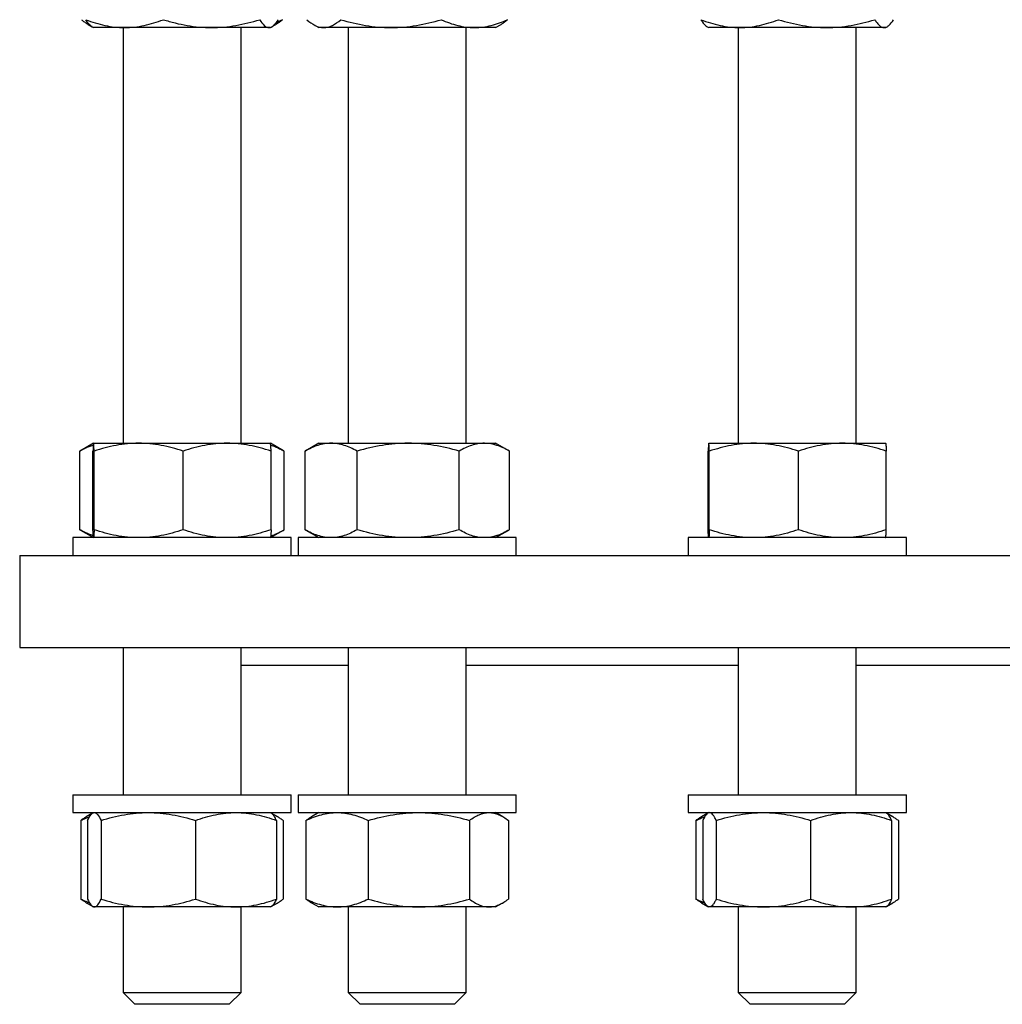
# Model space of a CAD drawing. Header units: millimetres. Extents: x 16 to 817, y 38 to 823.
# Tile 1 of 9: x 29 to 195, y 38 to 205. Entities that reach past the tile are written whole.
import ezdxf

# ---------------------------------------------------------------- set-up
doc = ezdxf.new("R2010")
doc.units = ezdxf.units.MM

msp = doc.modelspace()

# ---------------------------------------------------------------- linework, layer by layer
at = {"color": 7, "linetype": 'Continuous', "lineweight": 25}
for p, q in [((40.26, 203.74), (40.92, 203.36)), ((71.48, 203.39), (72.09, 203.74)), ((78.44, 203.74), (79.35, 203.21)), ((109.35, 203.21), (110.27, 203.74)), ((40.92, 203.36), (41.18, 203.21)), ((46.43, 203.21), (41.18, 203.21)), ((46.18, 203.21), (46.18, 132.75)), ((61.18, 203.21), (46.43, 203.21)), ((70.92, 203.21), (61.18, 203.21)), ((66.18, 132.75), (66.18, 203.21)), ((71.18, 203.21), (70.92, 203.21)), ((71.18, 203.21), (71.44, 203.36)), ((80.21, 203.21), (79.35, 203.21)), ((91.61, 203.21), (80.21, 203.21)), ((84.35, 203.21), (84.35, 132.75)), ((105.75, 203.21), (91.61, 203.21)), ((104.35, 132.75), (104.35, 203.21)), ((109.35, 203.21), (105.75, 203.21)), ((145.21, 203.36), (145.48, 203.21)), ((150.73, 203.21), (145.48, 203.21)), ((150.48, 203.21), (150.48, 132.75)), ((165.47, 203.21), (150.73, 203.21)), ((175.22, 203.21), (165.47, 203.21)), ((170.48, 132.75), (170.48, 203.21)), ((175.48, 203.21), (175.22, 203.21)), ((175.48, 203.21), (175.74, 203.36)), ((41.18, 132.75), (38.96, 131.47)), ((41.18, 132.75), (48.82, 132.75)), ((48.82, 132.75), (63.82, 132.75)), ((63.82, 132.75), (71.18, 132.75)), ((73.39, 131.47), (71.18, 132.75)), ((79.35, 132.75), (77.14, 131.47)), ((79.35, 132.75), (81.45, 132.75)), ((81.45, 132.75), (94.52, 132.75)), ((94.52, 132.75), (107.43, 132.75)), ((107.43, 132.75), (109.35, 132.75)), ((111.57, 131.47), (109.35, 132.75)), ((145.48, 132.75), (153.12, 132.75)), ((153.12, 132.75), (168.12, 132.75)), ((168.12, 132.75), (175.47, 132.75)), ((38.86, 131.41), (38.97, 131.47)), ((38.86, 118.09), (38.86, 131.41)), ((41.08, 118.09), (41.08, 131.41)), ((41.27, 118.09), (41.27, 131.41)), ((56.37, 118.09), (56.37, 131.41)), ((71.27, 118.09), (71.27, 131.41)), ((73.5, 118.09), (73.5, 131.41)), ((77.03, 131.41), (77.14, 131.47)), ((77.03, 118.09), (77.03, 131.41)), ((85.86, 118.09), (85.86, 131.41)), ((103.18, 118.09), (103.18, 131.41)), ((111.67, 118.09), (111.67, 131.41)), ((145.38, 118.09), (145.38, 131.41)), ((145.57, 118.09), (145.57, 131.41)), ((160.67, 118.09), (160.67, 131.41)), ((175.57, 118.09), (175.57, 131.41)), ((38.86, 118.09), (38.97, 118.03)), ((38.96, 118.03), (41.18, 116.75)), ((71.18, 116.75), (73.39, 118.03)), ((77.03, 118.09), (77.14, 118.03)), ((77.14, 118.03), (79.35, 116.75)), ((109.35, 116.75), (111.57, 118.03)), ((37.68, 116.75), (37.68, 113.75)), ((46.93, 116.75), (37.68, 116.75)), ((74.68, 116.75), (46.93, 116.75)), ((74.68, 113.75), (74.68, 116.75)), ((75.85, 116.75), (75.85, 113.75)), ((94.35, 116.75), (75.85, 116.75)), ((112.85, 116.75), (94.35, 116.75)), ((112.85, 113.75), (112.85, 116.75)), ((141.98, 116.75), (141.98, 113.75)), ((169.73, 116.75), (141.98, 116.75)), ((178.98, 116.75), (169.73, 116.75)), ((178.98, 113.75), (178.98, 116.75)), ((28.65, 113.75), (28.65, 98.15)), ((28.65, 113.75), (368.65, 113.75)), ((28.65, 98.15), (368.65, 98.15)), ((46.18, 98.15), (46.18, 73.15)), ((66.18, 73.15), (66.18, 98.15)), ((84.35, 98.15), (84.35, 73.15)), ((104.35, 73.15), (104.35, 98.15)), ((150.48, 98.15), (150.48, 73.15)), ((170.48, 73.15), (170.48, 98.15)), ((66.18, 95.15), (84.35, 95.15)), ((104.35, 95.15), (150.48, 95.15)), ((170.48, 95.15), (226.83, 95.15)), ((37.68, 73.15), (37.68, 70.15)), ((37.68, 73.15), (74.68, 73.15)), ((74.68, 70.15), (74.68, 73.15)), ((75.85, 73.15), (75.85, 70.15)), ((75.85, 73.15), (76.46, 73.15)), ((76.46, 73.15), (112.85, 73.15)), ((112.85, 70.15), (112.85, 73.15)), ((141.98, 73.15), (141.98, 70.15)), ((141.98, 73.15), (147.32, 73.15)), ((147.32, 73.15), (178.98, 73.15)), ((178.98, 70.15), (178.98, 73.15)), ((37.68, 70.15), (74.68, 70.15)), ((41.18, 70.15), (41.04, 70.07)), ((71.31, 70.07), (71.18, 70.15)), ((75.85, 70.15), (76.46, 70.15)), ((76.46, 70.15), (112.85, 70.15)), ((79.35, 70.15), (78.12, 69.44)), ((110.59, 69.44), (109.35, 70.15)), ((141.98, 70.15), (147.32, 70.15)), ((145.48, 70.15), (145.34, 70.07)), ((147.32, 70.15), (178.98, 70.15)), ((175.61, 70.07), (175.48, 70.15)), ((39.01, 68.81), (39.01, 55.49)), ((40.99, 70.04), (39.95, 69.44)), ((40.17, 68.81), (40.17, 55.49)), ((42.45, 68.81), (42.45, 55.49)), ((58.45, 68.81), (58.45, 55.49)), ((72.41, 69.44), (71.31, 70.07)), ((72.19, 68.81), (72.19, 55.49)), ((73.35, 68.81), (73.35, 55.49)), ((77.18, 68.81), (77.18, 55.49)), ((87.74, 68.81), (87.74, 55.49)), ((104.91, 68.81), (104.91, 55.49)), ((111.52, 68.81), (111.52, 55.49)), ((143.3, 68.81), (143.3, 55.49)), ((145.32, 70.06), (144.24, 69.44)), ((144.47, 68.81), (144.47, 55.49)), ((146.74, 68.81), (146.74, 55.49)), ((162.75, 68.81), (162.75, 55.49)), ((176.71, 69.44), (175.61, 70.07)), ((176.48, 68.81), (176.48, 55.49)), ((177.65, 68.81), (177.65, 55.49)), ((39.95, 54.86), (40.99, 54.26)), ((41.04, 54.23), (41.18, 54.15)), ((41.31, 54.15), (41.18, 54.15)), ((50.45, 54.15), (41.31, 54.15)), ((46.18, 54.15), (46.18, 39.65)), ((65.32, 54.15), (50.45, 54.15)), ((71.18, 54.15), (65.32, 54.15)), ((66.18, 39.65), (66.18, 54.15)), ((71.18, 54.15), (71.31, 54.23)), ((71.31, 54.23), (72.41, 54.86)), ((78.12, 54.86), (79.35, 54.15)), ((82.46, 54.15), (79.35, 54.15)), ((96.32, 54.15), (82.46, 54.15)), ((84.35, 54.15), (84.35, 39.65)), ((108.22, 54.15), (96.32, 54.15)), ((104.35, 39.65), (104.35, 54.15)), ((109.35, 54.15), (108.22, 54.15)), ((109.35, 54.15), (110.59, 54.86)), ((144.24, 54.86), (145.32, 54.24)), ((145.34, 54.23), (145.48, 54.15)), ((145.61, 54.15), (145.48, 54.15)), ((154.75, 54.15), (145.61, 54.15)), ((150.48, 54.15), (150.48, 39.65)), ((169.62, 54.15), (154.75, 54.15)), ((175.48, 54.15), (169.62, 54.15)), ((170.48, 39.65), (170.48, 54.15)), ((175.48, 54.15), (175.61, 54.23)), ((175.61, 54.23), (176.71, 54.86)), ((46.18, 39.65), (48.18, 37.65)), ((46.18, 39.65), (47.44, 39.65)), ((47.44, 39.65), (66.18, 39.65)), ((64.18, 37.65), (66.18, 39.65)), ((84.35, 39.65), (86.35, 37.65)), ((84.35, 39.65), (89.22, 39.65)), ((89.22, 39.65), (104.35, 39.65)), ((102.35, 37.65), (104.35, 39.65)), ((150.48, 39.65), (152.48, 37.65)), ((150.48, 39.65), (160.33, 39.65)), ((160.33, 39.65), (170.48, 39.65)), ((168.48, 37.65), (170.48, 39.65)), ((49.19, 37.65), (48.18, 37.65)), ((64.18, 37.65), (49.19, 37.65)), ((90.25, 37.65), (86.35, 37.65)), ((102.35, 37.65), (90.25, 37.65)), ((160.36, 37.65), (152.48, 37.65)), ((168.48, 37.65), (160.36, 37.65))]:
    msp.add_line(p, q, dxfattribs=at)
for points, knots in [([(39.15, 204.55), (39.3, 204.42), (39.61, 204.16), (40.09, 203.84), (40.45, 203.62), (40.65, 203.54), (40.7, 203.52)], [0, 0, 0, 0, 0.305031, 0.610148, 0.915107, 1, 1, 1, 1]), ([(39.85, 204.55), (40.92, 204.14), (42.01, 203.81), (44.2, 203.34), (45.31, 203.21), (46.43, 203.21)], [0, 0, 0, 0, 0.5, 0.5, 1, 1, 1, 1]), ([(40.92, 203.37), (40.89, 203.38), (40.77, 203.44), (40.58, 203.61), (40.33, 203.87), (40.09, 204.18), (39.93, 204.43), (39.85, 204.55)], [0, 0, 0, 0, 0.086998, 0.31216, 0.54139, 0.770724, 1, 1, 1, 1]), ([(46.43, 203.21), (46.99, 203.21), (47.55, 203.24), (48.66, 203.37), (49.21, 203.46), (50.85, 203.81), (51.94, 204.14), (53.01, 204.55)], [0, 0, 0, 0, 0.25, 0.25, 0.5, 0.5, 1, 1, 1, 1]), ([(53.01, 204.55), (53.67, 204.35), (54.34, 204.16), (55.7, 203.83), (56.38, 203.69), (58.42, 203.34), (59.8, 203.21), (61.18, 203.21)], [0, 0, 0, 0, 0.25, 0.25, 0.5, 0.5, 1, 1, 1, 1]), ([(61.18, 203.21), (61.87, 203.21), (62.56, 203.24), (63.95, 203.37), (64.64, 203.46), (66.68, 203.81), (68.02, 204.15), (69.34, 204.55)], [0, 0, 0, 0, 0.25, 0.25, 0.5, 0.5, 1, 1, 1, 1]), ([(69.34, 204.55), (69.6, 204.14), (69.86, 203.81), (70.39, 203.34), (70.65, 203.21), (70.92, 203.21)], [0, 0, 0, 0, 0.5, 0.5, 1, 1, 1, 1]), ([(70.92, 203.21), (71.06, 203.21), (71.19, 203.24), (71.46, 203.37), (71.59, 203.46), (71.99, 203.81), (72.25, 204.14), (72.51, 204.55)], [0, 0, 0, 0, 0.25, 0.25, 0.5, 0.5, 1, 1, 1, 1]), ([(73.21, 204.55), (73.05, 204.42), (72.74, 204.16), (72.37, 203.9), (72.15, 203.78), (72.09, 203.74)], [0, 0, 0, 0, 0.420098, 0.840316, 1, 1, 1, 1]), ([(72.23, 204.15), (72.27, 204.16), (72.6, 204.28), (72.92, 204.42), (73.21, 204.55)], [0, 0, 0, 0, 0.111231, 1, 1, 1, 1]), ([(77.32, 204.55), (77.8, 204.14), (78.27, 203.81), (79.23, 203.34), (79.72, 203.21), (80.21, 203.21)], [0, 0, 0, 0, 0.5, 0.5, 1, 1, 1, 1]), ([(80.21, 203.21), (80.46, 203.21), (80.7, 203.24), (81.19, 203.37), (81.43, 203.46), (82.15, 203.81), (82.63, 204.14), (83.1, 204.55)], [0, 0, 0, 0, 0.25, 0.25, 0.5, 0.5, 1, 1, 1, 1]), ([(83.1, 204.55), (84.49, 204.14), (85.89, 203.81), (88.73, 203.34), (90.16, 203.21), (91.61, 203.21)], [0, 0, 0, 0, 0.5, 0.5, 1, 1, 1, 1]), ([(91.61, 203.21), (92.33, 203.21), (93.06, 203.24), (94.49, 203.37), (95.21, 203.46), (97.33, 203.81), (98.74, 204.14), (100.12, 204.55)], [0, 0, 0, 0, 0.25, 0.25, 0.5, 0.5, 1, 1, 1, 1]), ([(100.12, 204.55), (100.58, 204.35), (101.04, 204.16), (101.98, 203.83), (102.45, 203.69), (103.86, 203.34), (104.8, 203.21), (105.75, 203.21)], [0, 0, 0, 0, 0.25, 0.25, 0.5, 0.5, 1, 1, 1, 1]), ([(105.75, 203.21), (106.23, 203.21), (106.71, 203.24), (107.66, 203.37), (108.14, 203.46), (109.55, 203.81), (110.47, 204.15), (111.38, 204.55)], [0, 0, 0, 0, 0.25, 0.25, 0.5, 0.5, 1, 1, 1, 1]), ([(111.38, 204.55), (111.23, 204.42), (110.92, 204.16), (110.54, 203.9), (110.32, 203.78), (110.26, 203.74)], [0, 0, 0, 0, 0.420098, 0.840316, 1, 1, 1, 1]), ([(144.14, 204.55), (145.22, 204.14), (146.31, 203.81), (148.5, 203.34), (149.61, 203.21), (150.73, 203.21)], [0, 0, 0, 0, 0.5, 0.5, 1, 1, 1, 1]), ([(144.14, 204.55), (144.21, 204.45), (144.34, 204.25), (144.57, 203.94), (144.84, 203.65), (145.06, 203.45), (145.19, 203.38), (145.22, 203.37)], [0, 0, 0, 0, 0.188466, 0.377076, 0.647697, 0.918291, 1, 1, 1, 1]), ([(150.73, 203.21), (151.29, 203.21), (151.85, 203.24), (152.96, 203.37), (153.51, 203.46), (155.15, 203.81), (156.23, 204.14), (157.31, 204.55)], [0, 0, 0, 0, 0.25, 0.25, 0.5, 0.5, 1, 1, 1, 1]), ([(157.31, 204.55), (158.64, 204.14), (159.99, 203.81), (162.71, 203.34), (164.08, 203.21), (165.47, 203.21)], [0, 0, 0, 0, 0.5, 0.5, 1, 1, 1, 1]), ([(165.47, 203.21), (166.17, 203.21), (166.86, 203.24), (168.24, 203.37), (168.92, 203.46), (170.96, 203.81), (172.31, 204.14), (173.64, 204.55)], [0, 0, 0, 0, 0.25, 0.25, 0.5, 0.5, 1, 1, 1, 1]), ([(173.64, 204.55), (173.77, 204.35), (173.9, 204.16), (174.16, 203.83), (174.29, 203.69), (174.69, 203.34), (174.95, 203.21), (175.22, 203.21)], [0, 0, 0, 0, 0.25, 0.25, 0.5, 0.5, 1, 1, 1, 1]), ([(175.22, 203.21), (175.36, 203.21), (175.49, 203.24), (175.76, 203.37), (175.89, 203.46), (176.29, 203.81), (176.55, 204.15), (176.81, 204.55)], [0, 0, 0, 0, 0.25, 0.25, 0.5, 0.5, 1, 1, 1, 1]), ([(41.13, 132.41), (41.06, 132.39), (40.75, 132.3), (40.22, 132.09), (39.53, 131.78), (39.08, 131.53), (38.86, 131.41)], [0, 0, 0, 0, 0.098427, 0.398886, 0.699481, 1, 1, 1, 1]), ([(41.18, 132.75), (41.17, 132.75), (41.16, 132.72), (41.15, 132.59), (41.14, 132.5), (41.11, 132.15), (41.1, 131.81), (41.08, 131.41)], [0, 0, 0, 0, 0.25, 0.25, 0.5, 0.5, 1, 1, 1, 1]), ([(41.27, 131.41), (41.27, 131.61), (41.26, 131.8), (41.24, 132.13), (41.23, 132.27), (41.21, 132.62), (41.19, 132.75), (41.18, 132.75)], [0, 0, 0, 0, 0.25, 0.25, 0.5, 0.5, 1, 1, 1, 1]), ([(48.82, 132.75), (48.18, 132.75), (47.54, 132.72), (46.27, 132.59), (45.63, 132.5), (43.75, 132.15), (42.51, 131.82), (41.27, 131.41)], [0, 0, 0, 0, 0.25, 0.25, 0.5, 0.5, 1, 1, 1, 1]), ([(56.37, 131.41), (55.14, 131.82), (53.89, 132.16), (51.38, 132.62), (50.11, 132.75), (48.82, 132.75)], [0, 0, 0, 0, 0.5, 0.5, 1, 1, 1, 1]), ([(63.82, 132.75), (63.19, 132.75), (62.55, 132.72), (61.3, 132.59), (60.67, 132.5), (58.81, 132.15), (57.59, 131.82), (56.37, 131.41)], [0, 0, 0, 0, 0.25, 0.25, 0.5, 0.5, 1, 1, 1, 1]), ([(71.27, 131.41), (70.05, 131.82), (68.83, 132.16), (66.34, 132.62), (65.09, 132.75), (63.82, 132.75)], [0, 0, 0, 0, 0.5, 0.5, 1, 1, 1, 1]), ([(71.27, 131.41), (71.26, 131.61), (71.26, 131.8), (71.24, 132.13), (71.23, 132.27), (71.21, 132.62), (71.19, 132.75), (71.18, 132.75)], [0, 0, 0, 0, 0.25, 0.25, 0.5, 0.5, 1, 1, 1, 1]), ([(71.22, 132.44), (71.47, 132.36), (71.97, 132.19), (72.73, 131.84), (73.24, 131.55), (73.5, 131.41)], [0, 0, 0, 0, 0.32087, 0.66042, 1, 1, 1, 1]), ([(81.45, 132.75), (81.07, 132.75), (80.7, 132.72), (79.95, 132.59), (79.58, 132.5), (78.47, 132.15), (77.75, 131.81), (77.03, 131.41)], [0, 0, 0, 0, 0.25, 0.25, 0.5, 0.5, 1, 1, 1, 1]), ([(85.86, 131.41), (85.5, 131.61), (85.14, 131.8), (84.41, 132.13), (84.04, 132.27), (82.93, 132.62), (82.19, 132.75), (81.45, 132.75)], [0, 0, 0, 0, 0.25, 0.25, 0.5, 0.5, 1, 1, 1, 1]), ([(94.52, 132.75), (93.78, 132.75), (93.05, 132.72), (91.59, 132.59), (90.86, 132.5), (88.7, 132.15), (87.27, 131.82), (85.86, 131.41)], [0, 0, 0, 0, 0.25, 0.25, 0.5, 0.5, 1, 1, 1, 1]), ([(103.18, 131.41), (101.76, 131.82), (100.34, 132.16), (97.45, 132.62), (96, 132.75), (94.52, 132.75)], [0, 0, 0, 0, 0.5, 0.5, 1, 1, 1, 1]), ([(107.43, 132.75), (107.07, 132.75), (106.7, 132.72), (105.99, 132.59), (105.63, 132.5), (104.57, 132.15), (103.87, 131.82), (103.18, 131.41)], [0, 0, 0, 0, 0.25, 0.25, 0.5, 0.5, 1, 1, 1, 1]), ([(111.67, 131.41), (110.98, 131.82), (110.28, 132.16), (108.86, 132.62), (108.15, 132.75), (107.43, 132.75)], [0, 0, 0, 0, 0.5, 0.5, 1, 1, 1, 1]), ([(145.48, 132.75), (145.47, 132.75), (145.46, 132.72), (145.44, 132.59), (145.44, 132.5), (145.41, 132.15), (145.4, 131.82), (145.38, 131.41)], [0, 0, 0, 0, 0.25, 0.25, 0.5, 0.5, 1, 1, 1, 1]), ([(145.57, 131.41), (145.56, 131.82), (145.54, 132.16), (145.51, 132.62), (145.49, 132.75), (145.48, 132.75)], [0, 0, 0, 0, 0.5, 0.5, 1, 1, 1, 1]), ([(153.12, 132.75), (152.48, 132.75), (151.84, 132.72), (150.56, 132.59), (149.92, 132.5), (148.03, 132.15), (146.79, 131.81), (145.57, 131.41)], [0, 0, 0, 0, 0.25, 0.25, 0.5, 0.5, 1, 1, 1, 1]), ([(160.67, 131.41), (160.05, 131.61), (159.43, 131.8), (158.18, 132.13), (157.55, 132.27), (155.66, 132.62), (154.4, 132.75), (153.12, 132.75)], [0, 0, 0, 0, 0.25, 0.25, 0.5, 0.5, 1, 1, 1, 1]), ([(168.12, 132.75), (167.49, 132.75), (166.85, 132.72), (165.6, 132.59), (164.97, 132.5), (163.11, 132.15), (161.88, 131.82), (160.67, 131.41)], [0, 0, 0, 0, 0.25, 0.25, 0.5, 0.5, 1, 1, 1, 1]), ([(175.57, 131.41), (174.35, 131.82), (173.12, 132.16), (170.64, 132.62), (169.39, 132.75), (168.12, 132.75)], [0, 0, 0, 0, 0.5, 0.5, 1, 1, 1, 1]), ([(175.47, 132.75), (175.48, 132.75), (175.49, 132.72), (175.51, 132.59), (175.52, 132.5), (175.54, 132.15), (175.56, 131.82), (175.57, 131.41)], [0, 0, 0, 0, 0.25, 0.25, 0.5, 0.5, 1, 1, 1, 1]), ([(41.13, 117.09), (41.06, 117.11), (40.75, 117.2), (40.22, 117.41), (39.53, 117.72), (39.08, 117.97), (38.86, 118.09)], [0, 0, 0, 0, 0.098427, 0.398886, 0.699481, 1, 1, 1, 1]), ([(41.18, 116.75), (41.17, 116.75), (41.16, 116.78), (41.15, 116.9), (41.14, 117), (41.11, 117.35), (41.1, 117.68), (41.08, 118.09)], [0, 0, 0, 0, 0.25, 0.25, 0.5, 0.5, 1, 1, 1, 1]), ([(41.27, 118.09), (41.27, 117.89), (41.26, 117.7), (41.24, 117.37), (41.23, 117.22), (41.21, 116.87), (41.19, 116.75), (41.18, 116.75)], [0, 0, 0, 0, 0.25, 0.25, 0.5, 0.5, 1, 1, 1, 1]), ([(48.82, 116.75), (48.18, 116.75), (47.54, 116.78), (46.27, 116.9), (45.63, 116.99), (43.75, 117.34), (42.51, 117.68), (41.27, 118.09)], [0, 0, 0, 0, 0.25, 0.25, 0.5, 0.5, 1, 1, 1, 1]), ([(56.37, 118.09), (55.14, 117.68), (53.89, 117.34), (51.38, 116.88), (50.11, 116.75), (48.82, 116.75)], [0, 0, 0, 0, 0.5, 0.5, 1, 1, 1, 1]), ([(63.82, 116.75), (63.19, 116.75), (62.55, 116.78), (61.3, 116.9), (60.67, 116.99), (58.81, 117.34), (57.59, 117.68), (56.37, 118.09)], [0, 0, 0, 0, 0.25, 0.25, 0.5, 0.5, 1, 1, 1, 1]), ([(71.27, 118.09), (70.05, 117.68), (68.83, 117.34), (66.34, 116.88), (65.09, 116.75), (63.82, 116.75)], [0, 0, 0, 0, 0.5, 0.5, 1, 1, 1, 1]), ([(71.27, 118.09), (71.26, 117.89), (71.26, 117.7), (71.24, 117.37), (71.23, 117.22), (71.21, 116.87), (71.19, 116.75), (71.18, 116.75)], [0, 0, 0, 0, 0.25, 0.25, 0.5, 0.5, 1, 1, 1, 1]), ([(71.22, 117.06), (71.47, 117.14), (71.97, 117.31), (72.73, 117.66), (73.24, 117.95), (73.5, 118.09)], [0, 0, 0, 0, 0.32087, 0.66042, 1, 1, 1, 1]), ([(81.45, 116.75), (81.07, 116.75), (80.7, 116.78), (79.95, 116.9), (79.58, 117), (78.47, 117.35), (77.75, 117.68), (77.03, 118.09)], [0, 0, 0, 0, 0.25, 0.25, 0.5, 0.5, 1, 1, 1, 1]), ([(85.86, 118.09), (85.5, 117.89), (85.14, 117.7), (84.41, 117.37), (84.04, 117.22), (82.93, 116.87), (82.19, 116.75), (81.45, 116.75)], [0, 0, 0, 0, 0.25, 0.25, 0.5, 0.5, 1, 1, 1, 1]), ([(94.52, 116.75), (93.78, 116.75), (93.05, 116.78), (91.59, 116.9), (90.86, 116.99), (88.7, 117.34), (87.27, 117.68), (85.86, 118.09)], [0, 0, 0, 0, 0.25, 0.25, 0.5, 0.5, 1, 1, 1, 1]), ([(103.18, 118.09), (101.76, 117.68), (100.34, 117.34), (97.45, 116.88), (96, 116.75), (94.52, 116.75)], [0, 0, 0, 0, 0.5, 0.5, 1, 1, 1, 1]), ([(107.43, 116.75), (107.07, 116.75), (106.7, 116.78), (105.99, 116.9), (105.63, 116.99), (104.57, 117.34), (103.87, 117.68), (103.18, 118.09)], [0, 0, 0, 0, 0.25, 0.25, 0.5, 0.5, 1, 1, 1, 1]), ([(111.67, 118.09), (110.98, 117.68), (110.28, 117.34), (108.86, 116.88), (108.15, 116.75), (107.43, 116.75)], [0, 0, 0, 0, 0.5, 0.5, 1, 1, 1, 1]), ([(145.48, 116.75), (145.47, 116.75), (145.46, 116.78), (145.44, 116.9), (145.44, 116.99), (145.41, 117.34), (145.4, 117.68), (145.38, 118.09)], [0, 0, 0, 0, 0.25, 0.25, 0.5, 0.5, 1, 1, 1, 1]), ([(145.57, 118.09), (145.56, 117.68), (145.54, 117.34), (145.51, 116.88), (145.49, 116.75), (145.48, 116.75)], [0, 0, 0, 0, 0.5, 0.5, 1, 1, 1, 1]), ([(153.12, 116.75), (152.48, 116.75), (151.84, 116.78), (150.56, 116.9), (149.92, 117), (148.03, 117.35), (146.79, 117.68), (145.57, 118.09)], [0, 0, 0, 0, 0.25, 0.25, 0.5, 0.5, 1, 1, 1, 1]), ([(160.67, 118.09), (160.05, 117.89), (159.43, 117.7), (158.18, 117.37), (157.55, 117.22), (155.66, 116.87), (154.4, 116.75), (153.12, 116.75)], [0, 0, 0, 0, 0.25, 0.25, 0.5, 0.5, 1, 1, 1, 1]), ([(168.12, 116.75), (167.49, 116.75), (166.85, 116.78), (165.6, 116.9), (164.97, 116.99), (163.11, 117.34), (161.88, 117.68), (160.67, 118.09)], [0, 0, 0, 0, 0.25, 0.25, 0.5, 0.5, 1, 1, 1, 1]), ([(175.57, 118.09), (174.35, 117.68), (173.12, 117.34), (170.64, 116.88), (169.39, 116.75), (168.12, 116.75)], [0, 0, 0, 0, 0.5, 0.5, 1, 1, 1, 1]), ([(175.47, 116.75), (175.48, 116.75), (175.49, 116.78), (175.51, 116.9), (175.52, 116.99), (175.54, 117.34), (175.56, 117.68), (175.57, 118.09)], [0, 0, 0, 0, 0.25, 0.25, 0.5, 0.5, 1, 1, 1, 1]), ([(40.17, 68.81), (40.36, 69.22), (40.54, 69.56), (40.92, 70.02), (41.11, 70.15), (41.31, 70.15)], [0, 0, 0, 0, 0.5, 0.5, 1, 1, 1, 1]), ([(41.31, 70.15), (41.4, 70.15), (41.5, 70.12), (41.69, 69.99), (41.79, 69.9), (42.07, 69.55), (42.26, 69.22), (42.45, 68.81)], [0, 0, 0, 0, 0.25, 0.25, 0.5, 0.5, 1, 1, 1, 1]), ([(42.45, 68.81), (43.75, 69.22), (45.07, 69.56), (47.74, 70.02), (49.09, 70.15), (50.45, 70.15)], [0, 0, 0, 0, 0.5, 0.5, 1, 1, 1, 1]), ([(50.45, 70.15), (51.13, 70.15), (51.81, 70.12), (53.16, 69.99), (53.83, 69.9), (55.83, 69.55), (57.15, 69.22), (58.45, 68.81)], [0, 0, 0, 0, 0.25, 0.25, 0.5, 0.5, 1, 1, 1, 1]), ([(58.45, 68.81), (59.01, 69.01), (59.58, 69.2), (60.71, 69.53), (61.29, 69.67), (63.01, 70.02), (64.16, 70.15), (65.32, 70.15)], [0, 0, 0, 0, 0.25, 0.25, 0.5, 0.5, 1, 1, 1, 1]), ([(65.32, 70.15), (65.9, 70.15), (66.48, 70.12), (67.65, 69.99), (68.23, 69.9), (69.95, 69.55), (71.07, 69.21), (72.19, 68.81)], [0, 0, 0, 0, 0.25, 0.25, 0.5, 0.5, 1, 1, 1, 1]), ([(77.18, 68.81), (78.05, 69.22), (78.92, 69.56), (80.67, 70.02), (81.56, 70.15), (82.46, 70.15)], [0, 0, 0, 0, 0.5, 0.5, 1, 1, 1, 1]), ([(82.46, 70.15), (82.91, 70.15), (83.36, 70.12), (84.25, 69.99), (84.69, 69.9), (86.01, 69.55), (86.88, 69.22), (87.74, 68.81)], [0, 0, 0, 0, 0.25, 0.25, 0.5, 0.5, 1, 1, 1, 1]), ([(87.74, 68.81), (89.14, 69.22), (90.56, 69.56), (93.42, 70.02), (94.86, 70.15), (96.32, 70.15)], [0, 0, 0, 0, 0.5, 0.5, 1, 1, 1, 1]), ([(96.32, 70.15), (97.05, 70.15), (97.78, 70.12), (99.23, 69.99), (99.95, 69.9), (102.1, 69.55), (103.51, 69.22), (104.91, 68.81)], [0, 0, 0, 0, 0.25, 0.25, 0.5, 0.5, 1, 1, 1, 1]), ([(104.91, 68.81), (105.18, 69.01), (105.45, 69.2), (106, 69.53), (106.27, 69.67), (107.1, 70.02), (107.66, 70.15), (108.22, 70.15)], [0, 0, 0, 0, 0.25, 0.25, 0.5, 0.5, 1, 1, 1, 1]), ([(108.22, 70.15), (108.5, 70.15), (108.78, 70.12), (109.34, 69.99), (109.62, 69.9), (110.45, 69.55), (110.99, 69.21), (111.52, 68.81)], [0, 0, 0, 0, 0.25, 0.25, 0.5, 0.5, 1, 1, 1, 1]), ([(145.61, 70.15), (145.51, 70.15), (145.41, 70.12), (145.22, 69.99), (145.12, 69.9), (144.84, 69.55), (144.65, 69.21), (144.47, 68.81)], [0, 0, 0, 0, 0.25, 0.25, 0.5, 0.5, 1, 1, 1, 1]), ([(146.74, 68.81), (146.65, 69.01), (146.56, 69.2), (146.37, 69.53), (146.27, 69.67), (145.99, 70.02), (145.8, 70.15), (145.61, 70.15)], [0, 0, 0, 0, 0.25, 0.25, 0.5, 0.5, 1, 1, 1, 1]), ([(146.74, 68.81), (148.05, 69.22), (149.37, 69.56), (152.04, 70.02), (153.38, 70.15), (154.75, 70.15)], [0, 0, 0, 0, 0.5, 0.5, 1, 1, 1, 1]), ([(154.75, 70.15), (155.43, 70.15), (156.11, 70.12), (157.46, 69.99), (158.13, 69.9), (160.13, 69.55), (161.45, 69.22), (162.75, 68.81)], [0, 0, 0, 0, 0.25, 0.25, 0.5, 0.5, 1, 1, 1, 1]), ([(162.75, 68.81), (163.87, 69.22), (165.01, 69.56), (167.29, 70.02), (168.45, 70.15), (169.62, 70.15)], [0, 0, 0, 0, 0.5, 0.5, 1, 1, 1, 1]), ([(169.62, 70.15), (170.2, 70.15), (170.79, 70.12), (171.94, 69.99), (172.52, 69.9), (174.23, 69.55), (175.36, 69.22), (176.48, 68.81)], [0, 0, 0, 0, 0.25, 0.25, 0.5, 0.5, 1, 1, 1, 1]), ([(39.95, 69.44), (39.8, 69.35), (39.49, 69.16), (39.18, 68.93), (39.01, 68.81)], [0, 0, 0, 0, 0.459045, 1, 1, 1, 1]), ([(39.01, 68.81), (39.29, 68.94), (39.78, 69.17), (40.28, 69.35), (40.49, 69.43)], [0, 0, 0, 0, 0.578681, 1, 1, 1, 1]), ([(72.19, 68.81), (72.12, 68.94), (72, 69.2), (71.82, 69.52), (71.63, 69.79), (71.46, 69.98), (71.35, 70.04), (71.31, 70.06)], [0, 0, 0, 0, 0.213448, 0.426957, 0.640354, 0.857781, 1, 1, 1, 1]), ([(71.58, 69.84), (71.66, 69.81), (71.91, 69.71), (72.33, 69.49), (72.84, 69.18), (73.18, 68.93), (73.35, 68.81)], [0, 0, 0, 0, 0.132649, 0.421703, 0.710888, 1, 1, 1, 1]), ([(77.18, 68.81), (77.32, 68.91), (77.6, 69.11), (77.91, 69.32), (78.09, 69.42), (78.12, 69.43)], [0, 0, 0, 0, 0.444727, 0.889793, 1, 1, 1, 1]), ([(144.25, 69.44), (144.1, 69.35), (143.78, 69.16), (143.47, 68.93), (143.3, 68.81)], [0, 0, 0, 0, 0.459045, 1, 1, 1, 1]), ([(143.3, 68.81), (143.53, 68.91), (143.97, 69.11), (144.46, 69.32), (144.74, 69.41), (144.79, 69.43)], [0, 0, 0, 0, 0.449533, 0.899408, 1, 1, 1, 1]), ([(176.48, 68.81), (176.44, 68.91), (176.34, 69.11), (176.17, 69.42), (175.99, 69.71), (175.79, 69.95), (175.66, 70.03), (175.61, 70.06)], [0, 0, 0, 0, 0.16617, 0.332467, 0.571074, 0.809656, 1, 1, 1, 1]), ([(175.87, 69.84), (175.95, 69.81), (176.2, 69.71), (176.63, 69.49), (177.14, 69.18), (177.48, 68.93), (177.65, 68.81)], [0, 0, 0, 0, 0.134892, 0.423198, 0.711636, 1, 1, 1, 1]), ([(39.01, 55.49), (39.29, 55.36), (39.78, 55.13), (40.28, 54.95), (40.49, 54.87)], [0, 0, 0, 0, 0.578681, 1, 1, 1, 1]), ([(39.95, 54.86), (39.8, 54.95), (39.49, 55.13), (39.18, 55.36), (39.01, 55.49)], [0, 0, 0, 0, 0.459045, 1, 1, 1, 1]), ([(40.17, 55.49), (40.36, 55.08), (40.54, 54.74), (40.92, 54.28), (41.11, 54.15), (41.31, 54.15)], [0, 0, 0, 0, 0.5, 0.5, 1, 1, 1, 1]), ([(41.31, 54.15), (41.4, 54.15), (41.5, 54.18), (41.69, 54.3), (41.79, 54.39), (42.07, 54.74), (42.26, 55.08), (42.45, 55.49)], [0, 0, 0, 0, 0.25, 0.25, 0.5, 0.5, 1, 1, 1, 1]), ([(42.45, 55.49), (43.75, 55.08), (45.07, 54.74), (47.74, 54.28), (49.09, 54.15), (50.45, 54.15)], [0, 0, 0, 0, 0.5, 0.5, 1, 1, 1, 1]), ([(50.45, 54.15), (51.13, 54.15), (51.81, 54.18), (53.16, 54.3), (53.83, 54.39), (55.83, 54.74), (57.15, 55.08), (58.45, 55.49)], [0, 0, 0, 0, 0.25, 0.25, 0.5, 0.5, 1, 1, 1, 1]), ([(58.45, 55.49), (59.01, 55.29), (59.58, 55.1), (60.71, 54.77), (61.29, 54.62), (63.01, 54.27), (64.16, 54.15), (65.32, 54.15)], [0, 0, 0, 0, 0.25, 0.25, 0.5, 0.5, 1, 1, 1, 1]), ([(65.32, 54.15), (65.9, 54.15), (66.48, 54.18), (67.65, 54.3), (68.23, 54.4), (69.95, 54.75), (71.07, 55.08), (72.19, 55.49)], [0, 0, 0, 0, 0.25, 0.25, 0.5, 0.5, 1, 1, 1, 1]), ([(72.19, 55.49), (72.12, 55.36), (72, 55.1), (71.82, 54.77), (71.63, 54.51), (71.46, 54.32), (71.35, 54.26), (71.31, 54.23)], [0, 0, 0, 0, 0.213448, 0.426957, 0.640354, 0.857781, 1, 1, 1, 1]), ([(71.58, 54.46), (71.66, 54.49), (71.91, 54.59), (72.33, 54.81), (72.84, 55.12), (73.18, 55.37), (73.35, 55.49)], [0, 0, 0, 0, 0.132649, 0.421703, 0.710888, 1, 1, 1, 1]), ([(77.18, 55.49), (78.05, 55.08), (78.92, 54.74), (80.67, 54.28), (81.56, 54.15), (82.46, 54.15)], [0, 0, 0, 0, 0.5, 0.5, 1, 1, 1, 1]), ([(77.18, 55.49), (77.32, 55.39), (77.6, 55.19), (77.91, 54.98), (78.09, 54.88), (78.12, 54.86)], [0, 0, 0, 0, 0.444727, 0.889793, 1, 1, 1, 1]), ([(82.46, 54.15), (82.91, 54.15), (83.36, 54.18), (84.25, 54.3), (84.69, 54.39), (86.01, 54.74), (86.88, 55.08), (87.74, 55.49)], [0, 0, 0, 0, 0.25, 0.25, 0.5, 0.5, 1, 1, 1, 1]), ([(87.74, 55.49), (89.14, 55.08), (90.56, 54.74), (93.42, 54.28), (94.86, 54.15), (96.32, 54.15)], [0, 0, 0, 0, 0.5, 0.5, 1, 1, 1, 1]), ([(96.32, 54.15), (97.05, 54.15), (97.78, 54.18), (99.23, 54.3), (99.95, 54.39), (102.1, 54.74), (103.51, 55.08), (104.91, 55.49)], [0, 0, 0, 0, 0.25, 0.25, 0.5, 0.5, 1, 1, 1, 1]), ([(104.91, 55.49), (105.18, 55.29), (105.45, 55.1), (106, 54.77), (106.27, 54.62), (107.1, 54.27), (107.66, 54.15), (108.22, 54.15)], [0, 0, 0, 0, 0.25, 0.25, 0.5, 0.5, 1, 1, 1, 1]), ([(108.22, 54.15), (108.5, 54.15), (108.78, 54.18), (109.34, 54.3), (109.62, 54.4), (110.45, 54.75), (110.99, 55.08), (111.52, 55.49)], [0, 0, 0, 0, 0.25, 0.25, 0.5, 0.5, 1, 1, 1, 1]), ([(143.3, 55.49), (143.53, 55.39), (143.97, 55.19), (144.46, 54.98), (144.74, 54.89), (144.79, 54.87)], [0, 0, 0, 0, 0.449533, 0.899408, 1, 1, 1, 1]), ([(144.25, 54.86), (144.1, 54.95), (143.78, 55.13), (143.47, 55.36), (143.3, 55.49)], [0, 0, 0, 0, 0.459045, 1, 1, 1, 1]), ([(145.61, 54.15), (145.51, 54.15), (145.41, 54.18), (145.22, 54.3), (145.12, 54.4), (144.84, 54.75), (144.65, 55.08), (144.47, 55.49)], [0, 0, 0, 0, 0.25, 0.25, 0.5, 0.5, 1, 1, 1, 1]), ([(146.74, 55.49), (146.65, 55.29), (146.56, 55.1), (146.37, 54.77), (146.27, 54.62), (145.99, 54.27), (145.8, 54.15), (145.61, 54.15)], [0, 0, 0, 0, 0.25, 0.25, 0.5, 0.5, 1, 1, 1, 1]), ([(146.74, 55.49), (148.05, 55.08), (149.37, 54.74), (152.04, 54.28), (153.38, 54.15), (154.75, 54.15)], [0, 0, 0, 0, 0.5, 0.5, 1, 1, 1, 1]), ([(154.75, 54.15), (155.43, 54.15), (156.11, 54.18), (157.46, 54.3), (158.13, 54.39), (160.13, 54.74), (161.45, 55.08), (162.75, 55.49)], [0, 0, 0, 0, 0.25, 0.25, 0.5, 0.5, 1, 1, 1, 1]), ([(162.75, 55.49), (163.87, 55.08), (165.01, 54.74), (167.29, 54.28), (168.45, 54.15), (169.62, 54.15)], [0, 0, 0, 0, 0.5, 0.5, 1, 1, 1, 1]), ([(169.62, 54.15), (170.2, 54.15), (170.79, 54.18), (171.94, 54.3), (172.52, 54.39), (174.23, 54.74), (175.36, 55.08), (176.48, 55.49)], [0, 0, 0, 0, 0.25, 0.25, 0.5, 0.5, 1, 1, 1, 1]), ([(176.48, 55.49), (176.44, 55.39), (176.34, 55.18), (176.17, 54.88), (175.99, 54.58), (175.79, 54.35), (175.66, 54.27), (175.61, 54.23)], [0, 0, 0, 0, 0.16617, 0.332467, 0.571074, 0.809656, 1, 1, 1, 1]), ([(175.87, 54.46), (175.95, 54.49), (176.2, 54.58), (176.63, 54.81), (177.14, 55.12), (177.48, 55.37), (177.65, 55.49)], [0, 0, 0, 0, 0.134892, 0.423198, 0.711636, 1, 1, 1, 1])]:
    msp.add_open_spline(points, degree=3, knots=knots, dxfattribs=at)

doc.saveas('drawing.dxf')
